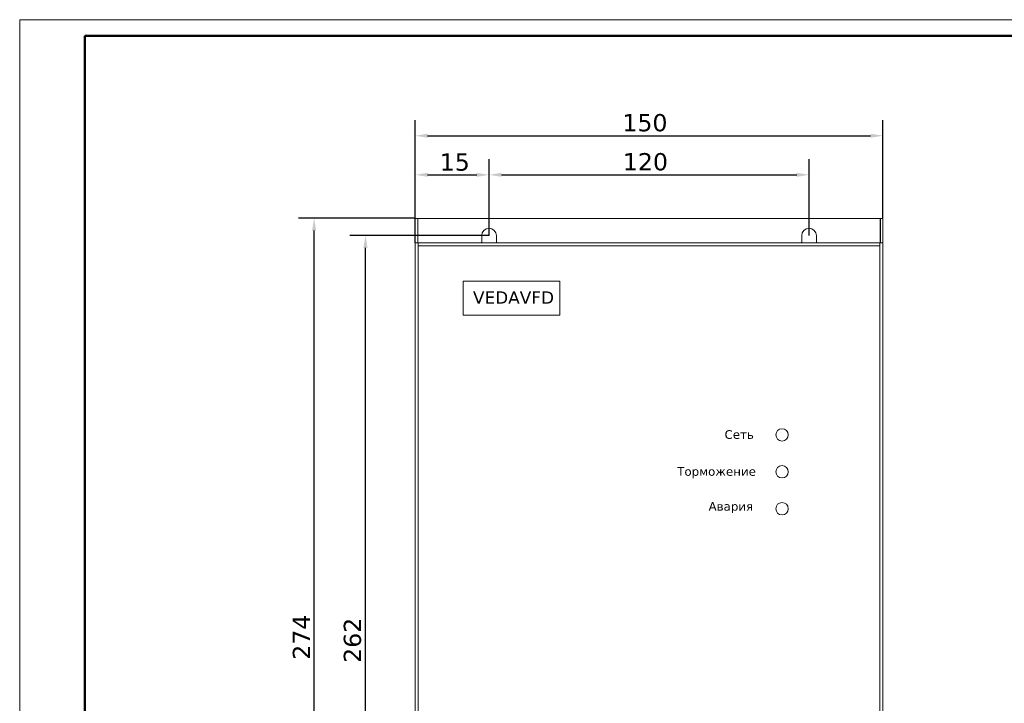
# Model space of a CAD drawing. Header units: millimetres. Extents: x 845 to 1645, y -7 to 549.
# Tile 3 of 4: x 845 to 1245, y 271 to 549. Entities that reach past the tile are written whole.
import ezdxf
from ezdxf.enums import TextEntityAlignment as Align

# ---------------------------------------------------------------- set-up
doc = ezdxf.new("R2010")
doc.units = ezdxf.units.MM
doc.header["$LTSCALE"] = 2
for name, color, linetype in [('19', 7, 'Continuous'), ('27', 7, 'Continuous'), ('35', 7, 'Continuous')]:
    doc.layers.add(name, color=color, linetype=linetype)
doc.layers.add('4', color=7, linetype='Continuous', lineweight=25)
doc.styles.add('DEFAULT-Danfoss', font='verdana.ttf')
doc.styles.get("Standard").update_dxf_attribs({"font": 'verdana.ttf'})
doc.styles.add('СПДС', font='isocpeur.ttf', dxfattribs={"width": 0.9})
doc.dimstyles.new('Danfoss', dxfattribs={"dimscale": 2, "dimtxt": 3.5, "dimasz": 2.5, "dimexe": 3.175, "dimexo": 0, "dimgap": 0.762, "dimtad": 1, "dimtoh": 1, "dimrnd": 1e-08, "dimtxsty": 'DEFAULT-Danfoss', "dimcen": 0.09, "dimdle": 8, "dimclrd": 7, "dimclre": 7, "dimclrt": 7, "dimazin": 2, "dimtfac": 0.714286, "dimtmove": 0, "dimatfit": 3, "dimfxl": 1, "dimtolj": 1, "dimlwd": 25, "dimlwe": 25, "dimarcsym": 0})

# ---------------------------------------------------------------- blocks, each defined once
blk = doc.blocks.new('*U11')
at = {"lineweight": 0}
blk.add_lwpolyline([(-599.61, -5), (5, -5), (5, 415), (-599.61, 415)], close=True, dxfattribs=at)
at = {"color": 0, "linetype": 'Continuous', "lineweight": 50}
blk.add_lwpolyline([(-579.61, 410), (0, 410), (0, 0), (-579.61, 0)], close=True, dxfattribs=at)
at = {"style": 'СПДС'}
for tag, p in [('Шифр_ПРОЕКТА', (-60, 50)), ('ОРГАНИЗАЦИЯ_ЗАКАЗЧИК1', (-60, 40)), ('ОРГАНИЗАЦИЯ_ЗАКАЗЧИК2', (-60, 35)), ('НАИМЕНОВАНИЕ_ОБЪЕКТА', (-85, 25)), ('НАИМЕНОВАНИЕ_ОБЪЕКТА2', (-85, 20)), ('СТАДИЯ', (-42.5, 20)), ('ЛИСТ_первый', (-27.5, 20)), ('ЛИСТОВ', (-10, 20)), ('НАИМЕНОВАНИЕ_ЧЕРТЕЖА1', (-85, 10)), ('ОРГАНИЗАЦИЯ_РАЗРАБОТЧИК1', (-25, 10)), ('НАИМЕНОВАНИЕ_ЧЕРТЕЖА2', (-85, 5)), ('ОРГАНИЗАЦИЯ_РАЗРАБОТЧИК2', (-25, 5))]:
    blk.add_attdef(tag, text='', height=2.5, dxfattribs=at).set_placement(p, align=Align.MIDDLE_CENTER)
blk = doc.blocks.new('*D12')
at = {"layer": '4', "color": 7, "linetype": 'Continuous', "lineweight": 25, "transparency": 16777216}
for p, q in [((1035.73, 461.18), (1035.73, 492.22)), ((1165.73, 461.18), (1165.73, 492.22)), ((1040.73, 485.87), (1160.73, 485.87))]:
    blk.add_line(p, q, dxfattribs=at)
at = {"layer": '4', "color": 7, "linetype": 'Continuous', "transparency": 16777216}
for points in [[(1040.73, 486.71), (1040.73, 485.04), (1035.73, 485.87)], [(1160.73, 486.71), (1160.73, 485.04), (1165.73, 485.87)]]:
    blk.add_solid(points, dxfattribs=at)
at = {"layer": 'Defpoints', "color": 0, "linetype": 'Continuous', "transparency": 16777216}
for p in [(1165.73, 485.87), (1035.73, 461.18), (1165.73, 461.18)]:
    blk.add_point(p, dxfattribs=at)
at = {"layer": '4', "color": 7, "linetype": 'Continuous', "lineweight": 0, "transparency": 16777216, "insert": (1090.08, 494.69), "char_height": 7, "attachment_point": 1, "style": 'DEFAULT-Danfoss'}
blk.add_mtext('\\A1;120', dxfattribs=at)
blk = doc.blocks.new('*D13')
at = {"layer": '4', "color": 7, "linetype": 'Continuous', "lineweight": 25, "transparency": 16777216}
for p, q in [((1005.73, 458.18), (1005.73, 492.21)), ((1035.73, 461.18), (1035.73, 492.21)), ((1010.73, 485.86), (1030.73, 485.86))]:
    blk.add_line(p, q, dxfattribs=at)
at = {"layer": '4', "color": 7, "linetype": 'Continuous', "transparency": 16777216}
for points in [[(1010.73, 486.7), (1010.73, 485.03), (1005.73, 485.86)], [(1030.73, 486.7), (1030.73, 485.03), (1035.73, 485.86)]]:
    blk.add_solid(points, dxfattribs=at)
at = {"layer": 'Defpoints', "color": 0, "linetype": 'Continuous', "transparency": 16777216}
for p in [(1035.73, 485.86), (1035.73, 461.18), (1005.73, 458.18)]:
    blk.add_point(p, dxfattribs=at)
at = {"layer": '4', "color": 7, "linetype": 'Continuous', "lineweight": 0, "transparency": 16777216, "insert": (1015.68, 494.56), "char_height": 7, "attachment_point": 1, "style": 'DEFAULT-Danfoss'}
blk.add_mtext('\\A1;15', dxfattribs=at)
blk = doc.blocks.new('*D14')
at = {"layer": '4', "color": 7, "linetype": 'Continuous', "lineweight": 25, "transparency": 16777216}
for p, q in [((1005.73, 468.18), (1005.73, 508.1)), ((1195.73, 468.18), (1195.73, 508.1)), ((1010.73, 501.75), (1190.73, 501.75))]:
    blk.add_line(p, q, dxfattribs=at)
at = {"layer": '4', "color": 7, "linetype": 'Continuous', "transparency": 16777216}
for points in [[(1010.73, 502.58), (1010.73, 500.92), (1005.73, 501.75)], [(1190.73, 502.58), (1190.73, 500.92), (1195.73, 501.75)]]:
    blk.add_solid(points, dxfattribs=at)
at = {"layer": 'Defpoints', "color": 0, "linetype": 'Continuous', "transparency": 16777216}
for p in [(1195.73, 501.75), (1005.73, 468.18), (1195.73, 468.18)]:
    blk.add_point(p, dxfattribs=at)
at = {"layer": '4', "color": 7, "linetype": 'Continuous', "lineweight": 0, "transparency": 16777216, "insert": (1089.87, 510.56), "char_height": 7, "attachment_point": 1, "style": 'DEFAULT-Danfoss'}
blk.add_mtext('\\A1;150', dxfattribs=at)
blk = doc.blocks.new('*D15')
at = {"layer": '4', "color": 7, "linetype": 'Continuous', "lineweight": 25, "transparency": 16777216}
for p, q in [((1035.73, 461.18), (979.17, 461.18)), ((985.52, 122.18), (985.52, 456.18)), ((1035.73, 117.18), (979.17, 117.18))]:
    blk.add_line(p, q, dxfattribs=at)
at = {"layer": '4', "color": 7, "linetype": 'Continuous', "transparency": 16777216}
for points in [[(984.68, 456.18), (986.35, 456.18), (985.52, 461.18)], [(984.68, 122.18), (986.35, 122.18), (985.52, 117.18)]]:
    blk.add_solid(points, dxfattribs=at)
at = {"layer": 'Defpoints', "color": 0, "linetype": 'Continuous', "transparency": 16777216}
for p in [(985.52, 461.18), (1035.73, 461.18), (1035.73, 117.18)]:
    blk.add_point(p, dxfattribs=at)
at = {"layer": '4', "color": 7, "linetype": 'Continuous', "lineweight": 0, "transparency": 16777216, "insert": (976.7, 287.52), "char_height": 7, "attachment_point": 1, "rotation": 90, "style": 'DEFAULT-Danfoss'}
blk.add_mtext('\\A1;262', dxfattribs=at)
blk = doc.blocks.new('*D16')
at = {"layer": '4', "color": 7, "linetype": 'Continuous', "lineweight": 25, "transparency": 16777216}
for p, q in [((1005.73, 468.18), (958.31, 468.18)), ((964.66, 118.18), (964.66, 463.18)), ((1005.73, 113.18), (958.31, 113.18))]:
    blk.add_line(p, q, dxfattribs=at)
at = {"layer": '4', "color": 7, "linetype": 'Continuous', "transparency": 16777216}
for points in [[(963.82, 463.18), (965.49, 463.18), (964.66, 468.18)], [(963.82, 118.18), (965.49, 118.18), (964.66, 113.18)]]:
    blk.add_solid(points, dxfattribs=at)
at = {"layer": 'Defpoints', "color": 0, "linetype": 'Continuous', "transparency": 16777216}
for p in [(964.66, 468.18), (1005.73, 468.18), (1005.73, 113.18)]:
    blk.add_point(p, dxfattribs=at)
at = {"layer": '4', "color": 7, "linetype": 'Continuous', "lineweight": 0, "transparency": 16777216, "insert": (955.99, 288.79), "char_height": 7, "attachment_point": 1, "rotation": 90, "style": 'DEFAULT-Danfoss'}
blk.add_mtext('\\A1;274', dxfattribs=at)

msp = doc.modelspace()

# ---------------------------------------------------------------- linework, layer by layer
at = {"lineweight": 0}
msp.add_lwpolyline([(1025.267, 442.708), (1064.505, 442.708), (1064.505, 428.821), (1025.267, 428.821)], close=True, dxfattribs=at)
at = {"layer": '19', "linetype": 'Continuous', "lineweight": 0}
for p, q in [((1005.729, 458.177), (1005.729, 468.177)), ((1005.729, 468.177), (1194.629, 468.177)), ((1006.729, 458.177), (1006.729, 468.177)), ((1006.829, 468.177), (1006.829, 458.177)), ((1194.629, 458.177), (1194.629, 468.177)), ((1194.729, 458.177), (1194.729, 468.177)), ((1195.729, 468.177), (1194.729, 468.177)), ((1195.729, 458.177), (1195.729, 468.177)), ((1032.729, 458.374), (1032.729, 461.177)), ((1038.729, 461.177), (1038.729, 458.374)), ((1162.729, 458.374), (1162.729, 461.177)), ((1168.729, 461.177), (1168.729, 458.374))]:
    msp.add_line(p, q, dxfattribs=at)
for centre, radius, start, end in [((1035.729, 461.177), 3, 0, 180), ((1165.729, 461.177), 3, 0, 180), ((1035.729, 453.177), 6, 120, 123.06995), ((1035.729, 453.177), 6, 56.93005, 60), ((1165.729, 453.177), 6, 120, 123.06995), ((1165.729, 453.177), 6, 56.93005, 60)]:
    msp.add_arc(centre, radius, start, end, dxfattribs=at)
at = {"layer": '27', "linetype": 'Continuous', "lineweight": 0}
for p, q in [((1005.729, 123.177), (1005.729, 458.177)), ((1005.729, 458.177), (1195.729, 458.177)), ((1006.929, 123.177), (1006.929, 458.177)), ((1006.929, 456.977), (1194.529, 456.977)), ((1194.529, 458.177), (1194.529, 123.177)), ((1195.729, 458.177), (1195.729, 123.177))]:
    msp.add_line(p, q, dxfattribs=at)
at = {"layer": '35', "linetype": 'Continuous', "lineweight": 0}
for centre in [(1154.729, 380.177), (1154.729, 365.177), (1154.729, 350.177)]:
    msp.add_circle(centre, 2.5, dxfattribs=at)

# ---------------------------------------------------------------- block references
at = {"lineweight": 0, "xscale": 1.323067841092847, "yscale": 1.323067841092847, "zscale": 1.323067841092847}
msp.add_blockref('*U11', (1638.383, -0.157), dxfattribs=at)

# ---------------------------------------------------------------- texts
at = {"lineweight": 0, "attachment_point": 1}
for s, insert, char_height in [('\\pi-16.08002;VEDAVFD', (1045.269, 438.488), 5), ('\\pi-10.52672;Сеть', (1141.905, 382.062), 3.5), ('\\pi-30.29972;Торможение', (1142.46, 367.055), 3.5), ('\\pi-17.16473;Авария', (1142.057, 352.866), 3.5)]:
    msp.add_mtext_dynamic_manual_height_columns(s, width=0.35172, gutter_width=1, heights=[0], dxfattribs=dict(at, insert=insert, char_height=char_height))

# ---------------------------------------------------------------- dimensions: what is measured, and where the dimension line sits
at = {"layer": '4', "color": 7, "linetype": 'Continuous', "lineweight": 0}
for base, p1, p2, angle, text, picture, middle in [((1195.729, 501.752), (1005.729, 468.177), (1195.729, 468.177), 180, '150', '*D14', (1098.076, 501.752)), ((1035.729, 485.862), (1005.729, 458.177), (1035.729, 461.177), 180, '15', '*D13', (1020.809, 485.862)), ((1165.729, 485.873), (1035.729, 461.177), (1165.729, 461.177), 180, '120', '*D12', (1098.292, 485.873)), ((964.656, 468.177), (1005.729, 113.177), (1005.729, 468.177), 90, '274', '*D16', (964.656, 297.364)), ((985.516, 461.177), (1035.729, 117.177), (1035.729, 461.177), 90, '262', '*D15', (985.516, 296.006))]:
    dim = msp.add_linear_dim(base=base, p1=p1, p2=p2, angle=angle, text=text, dimstyle='Danfoss', override={"dimtoh": 0, "dimtofl": 0, "dimatfit": 1}, dxfattribs=at)
    dim.commit()
    dim.dimension.update_dxf_attribs({"geometry": picture, "text_midpoint": middle, "dimtype": 160})

doc.saveas('drawing.dxf')
